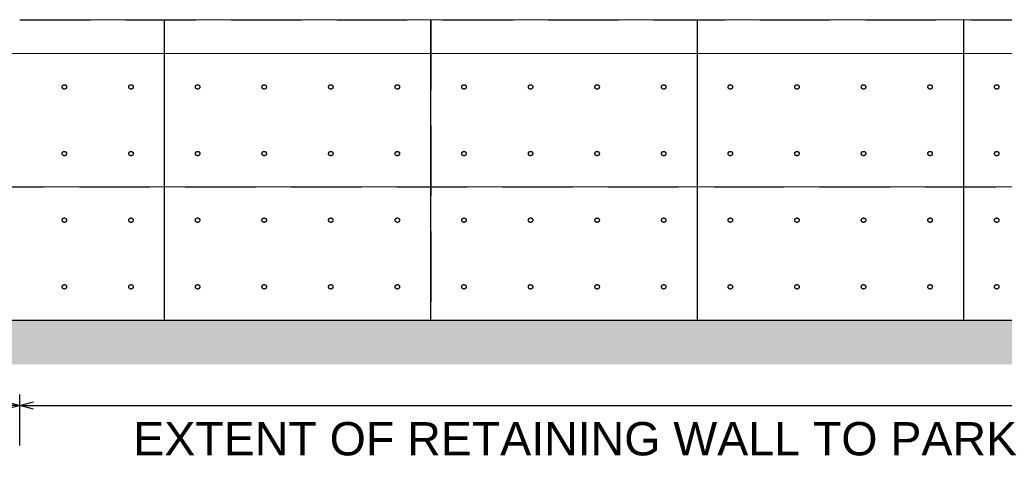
# Model space of a CAD drawing. Header units: millimetres. Extents: x 113048 to 489828, y -130780 to 23393.
# Tile 30 of 98: x 207720 to 216591, y -122950 to -118965. Entities that reach past the tile are written whole.
import ezdxf

# ---------------------------------------------------------------- set-up
doc = ezdxf.new("R2010")
doc.units = ezdxf.units.MM
doc.header["$LTSCALE"] = 100
doc.linetypes.add('Hidden', pattern=[9.525, 6.35, -3.175])
for name, color, linetype in [('+C-160', 160, 'Hidden'), ('DLN030_1', 1, 'Continuous'), ('DLN040__', 7, 'Continuous'), ('DLN240__', 1, 'Continuous'), ('DLN980__', 1, 'Continuous'), ('S_Dim', 1, 'Continuous')]:
    doc.layers.add(name, color=color, linetype=linetype)
doc.layers.add('A-WALL', color=2, linetype='Continuous', lineweight=9)
doc.styles.add('Swis721tBT', font='swissl.ttf')
doc.styles.add('SWISS MD BT', font='swiss.ttf')
doc.dimstyles.new('INTDIM', dxfattribs={"dimtxt": 200, "dimasz": 125, "dimexe": 100, "dimexo": 150, "dimgap": 80, "dimtad": 1, "dimdec": 0, "dimzin": 9, "dimdsep": 46, "dimtxsty": 'Swis721tBT', "dimblk": 'OPEN30', "dimcen": -125, "dimclrd": 256, "dimclre": 256, "dimclrt": 2, "dimaunit": 1, "dimadec": 1, "dimazin": 0, "dimtfac": 0.444444, "dimtdec": 0, "dimtix": 1, "dimtmove": 2, "dimatfit": 3, "dimldrblk": 'OPEN30', "dimfxl": 0, "dimtolj": 1, "dimlwd": -1, "dimlwe": -1, "dimarcsym": 0})

# ---------------------------------------------------------------- blocks, each defined once
blk = doc.blocks.new('_Open30')
at = {"color": 0, "linetype": 'ByBlock', "lineweight": -2}
for p, q in [((-1, 0.268), (0, 0)), ((0, 0), (-1, -0.268)), ((0, 0), (-1, 0))]:
    blk.add_line(p, q, dxfattribs=at)
blk = doc.blocks.new('*D133')
at = {"layer": 'Defpoints', "color": 0}
for p in [(237290, -121869.2), (237290, -122439.8), (207719.7, -122950.5)]:
    blk.add_point(p, dxfattribs=at)
at = {"layer": 'DLN030_1'}
for p, q in [((237290, -122019.2), (237290, -122539.8)), ((207719.7, -122800.5), (207719.7, -122339.8)), ((207844.7, -122439.8), (237165, -122439.8))]:
    blk.add_line(p, q, dxfattribs=at)
at = {"layer": 'DLN030_1', "xscale": 125, "yscale": 125, "zscale": 125, "rotation": 180}
blk.add_blockref('_Open30', (207719.7, -122439.8), dxfattribs=at)
at = {"layer": 'DLN030_1', "xscale": 125, "yscale": 125, "zscale": 125}
blk.add_blockref('_Open30', (237290, -122439.8), dxfattribs=at)
at = {"layer": 'DLN030_1', "color": 2, "insert": (222504.8, -122257), "char_height": 200, "attachment_point": 5, "style": 'Swis721tBT'}
blk.add_mtext('\\A1;29570', dxfattribs=at)
blk = doc.blocks.new('A$C713849A3')
at = {"layer": '+C-160'}
for p, q in [((-50461.3, -21185.1, -1.4), (-20890, -21185.1, -1.4)), ((-49158.3, -21185.1, -1.4), (-49158.3, -23889.5, -1.4)), ((-46758.3, -21185.1, -1.4), (-46758.3, -23889.5, -1.4)), ((-44358.3, -21185.1, -1.4), (-44358.3, -23889.5, -1.4)), ((-41958.3, -21185.1, -1.4), (-41958.3, -23889.5, -1.4)), ((-50874.4, -22690.5, -1.4), (-20890, -22690.5, -1.4))]:
    blk.add_line(p, q, dxfattribs=at)
at = {"layer": '+C-160', "elevation": -1.4}
for points in [[(-138000.2, -23889.5), (-20345.8, -23889.5)], [(-138000.2, -23889.5), (-20890.2, -23889.5)]]:
    blk.add_lwpolyline(points, dxfattribs=at)
at = {"layer": '+C-160'}
for centre in [(-50058.3, -21790.5, -2.7), (-49458.3, -21790.5, -2.7), (-48858.3, -21790.5, -2.7), (-48258.3, -21790.5, -2.7), (-47658.3, -21790.5, -2.7), (-47058.3, -21790.5, -2.7), (-46458.3, -21790.5, -2.7), (-45858.3, -21790.5, -2.7), (-45258.3, -21790.5, -2.7), (-44658.3, -21790.5, -2.7), (-44058.3, -21790.5, -2.7), (-43458.3, -21790.5, -2.7), (-42858.3, -21790.5, -2.7), (-42258.3, -21790.5, -2.7), (-41658.3, -21790.5, -2.7), (-50058.3, -22390.5, -2.7), (-49458.3, -22390.5, -2.7), (-48858.3, -22390.5, -2.7), (-48258.3, -22390.5, -2.7), (-47658.3, -22390.5, -2.7), (-47058.3, -22390.5, -2.7), (-46458.3, -22390.5, -2.7), (-45858.3, -22390.5, -2.7), (-45258.3, -22390.5, -2.7), (-44658.3, -22390.5, -2.7), (-44058.3, -22390.5, -2.7), (-43458.3, -22390.5, -2.7), (-42858.3, -22390.5, -2.7), (-42258.3, -22390.5, -2.7), (-41658.3, -22390.5, -2.7), (-50058.3, -22990.5, -2.7), (-49458.3, -22990.5, -2.7), (-48858.3, -22990.5, -2.7), (-48258.3, -22990.5, -2.7), (-47658.3, -22990.5, -2.7), (-47058.3, -22990.5, -2.7), (-46458.3, -22990.5, -2.7), (-45858.3, -22990.5, -2.7), (-45258.3, -22990.5, -2.7), (-44658.3, -22990.5, -2.7), (-44058.3, -22990.5, -2.7), (-43458.3, -22990.5, -2.7), (-42858.3, -22990.5, -2.7), (-42258.3, -22990.5, -2.7), (-41658.3, -22990.5, -2.7), (-50058.3, -23590.5, -2.7), (-49458.3, -23590.5, -2.7), (-48858.3, -23590.5, -2.7), (-48258.3, -23590.5, -2.7), (-47658.3, -23590.5, -2.7), (-47058.3, -23590.5, -2.7), (-46458.3, -23590.5, -2.7), (-45858.3, -23590.5, -2.7), (-45258.3, -23590.5, -2.7), (-44658.3, -23590.5, -2.7), (-44058.3, -23590.5, -2.7), (-43458.3, -23590.5, -2.7), (-42858.3, -23590.5, -2.7), (-42258.3, -23590.5, -2.7), (-41658.3, -23590.5, -2.7)]:
    blk.add_circle(centre, 20, dxfattribs=at)

msp = doc.modelspace()

# ---------------------------------------------------------------- linework, layer by layer
at = {"layer": 'A-WALL', "color": 1}
for p, q in [((207719.7, -118964.8), (237291, -118964.8)), ((178219.7, -119270.2, 0), (237291, -119270.2, 0)), ((207306.5, -120470.2, 0), (237291, -120470.2, 0))]:
    msp.add_line(p, q, dxfattribs=at)
for centre in [(208122.6, -119570.2, -1.3), (208722.6, -119570.2, -1.3), (209322.6, -119570.2, -1.3), (209922.6, -119570.2, -1.3), (210522.6, -119570.2, -1.3), (211122.6, -119570.2, -1.3), (211722.6, -119570.2, -1.3), (212322.6, -119570.2, -1.3), (212922.6, -119570.2, -1.3), (213522.6, -119570.2, -1.3), (214122.6, -119570.2, -1.3), (214722.6, -119570.2, -1.3), (215322.6, -119570.2, -1.3), (215922.6, -119570.2, -1.3), (216522.6, -119570.2, -1.3), (208122.6, -120170.2, -1.3), (208722.6, -120170.2, -1.3), (209322.6, -120170.2, -1.3), (209922.6, -120170.2, -1.3), (210522.6, -120170.2, -1.3), (211122.6, -120170.2, -1.3), (211722.6, -120170.2, -1.3), (212322.6, -120170.2, -1.3), (212922.6, -120170.2, -1.3), (213522.6, -120170.2, -1.3), (214122.6, -120170.2, -1.3), (214722.6, -120170.2, -1.3), (215322.6, -120170.2, -1.3), (215922.6, -120170.2, -1.3), (216522.6, -120170.2, -1.3), (208122.6, -120770.2, -1.3), (208722.6, -120770.2, -1.3), (209322.6, -120770.2, -1.3), (209922.6, -120770.2, -1.3), (210522.6, -120770.2, -1.3), (211122.6, -120770.2, -1.3), (211722.6, -120770.2, -1.3), (212322.6, -120770.2, -1.3), (212922.6, -120770.2, -1.3), (213522.6, -120770.2, -1.3), (214122.6, -120770.2, -1.3), (214722.6, -120770.2, -1.3), (215322.6, -120770.2, -1.3), (215922.6, -120770.2, -1.3), (216522.6, -120770.2, -1.3), (208122.6, -121370.2, -1.3), (208722.6, -121370.2, -1.3), (209322.6, -121370.2, -1.3), (209922.6, -121370.2, -1.3), (210522.6, -121370.2, -1.3), (211122.6, -121370.2, -1.3), (211722.6, -121370.2, -1.3), (212322.6, -121370.2, -1.3), (212922.6, -121370.2, -1.3), (213522.6, -121370.2, -1.3), (214122.6, -121370.2, -1.3), (214722.6, -121370.2, -1.3), (215322.6, -121370.2, -1.3), (215922.6, -121370.2, -1.3), (216522.6, -121370.2, -1.3)]:
    msp.add_circle(centre, 20, dxfattribs=at)
at = {"layer": 'DLN240__', "color": 5, "const_width": 400}
msp.add_lwpolyline([(120180.8, -121869.2), (241181, -121869.2)], dxfattribs=at)
at = {"layer": 'DLN240__', "color": 5}
for points in [[(120180.8, -121669.2), (237835.2, -121669.2)], [(120180.8, -121669.2), (237290.8, -121669.2)]]:
    msp.add_lwpolyline(points, dxfattribs=at)
at = {"layer": 'S_Dim', "linetype": 'ByBlock'}
for p, q in [((209022.6, -118964.8, 0), (209022.6, -121669.2, 0)), ((211422.6, -118964.8, 0), (211422.6, -121669.2, 0)), ((213822.6, -118964.8, 0), (213822.6, -121669.2, 0)), ((216222.6, -118964.8, 0), (216222.6, -121669.2, 0))]:
    msp.add_line(p, q, dxfattribs=at)

# ---------------------------------------------------------------- block references
at = {"layer": '+C-160'}
msp.add_blockref('A$C713849A3', (258181, -97779.7, 1.4), dxfattribs=at)

# ---------------------------------------------------------------- texts
at = {"layer": 'DLN040__', "insert": (208743.2, -122588.3, 0), "char_height": 300, "width": 9031.026, "attachment_point": 1, "rotation": 360, "style": 'SWISS MD BT'}
msp.add_mtext('EXTENT OF RETAINING WALL TO PARK', dxfattribs=at)

# ---------------------------------------------------------------- dimensions: what is measured, and where the dimension line sits
at = {"layer": 'DLN030_1'}
dim = msp.add_linear_dim(base=(237290, -122439.8), p1=(207719.7, -122950.5), p2=(237290, -121869.2), dimstyle='INTDIM', dxfattribs=at)
dim.commit()
dim.dimension.update_dxf_attribs({"geometry": '*D133', "text_midpoint": (222504.8, -122257)})

# ---------------------------------------------------------------- leaders
at = {"layer": 'DLN980__'}
msp.add_leader([(207722.8, -122439.8, -0.1), (207148.4, -122439.8, -0.1), (207012.5, -122439.8, -0.1)], dimstyle='INTDIM', override={"dimtad": 0, "dimclrd": 1}, dxfattribs=at)

doc.saveas('drawing.dxf')
